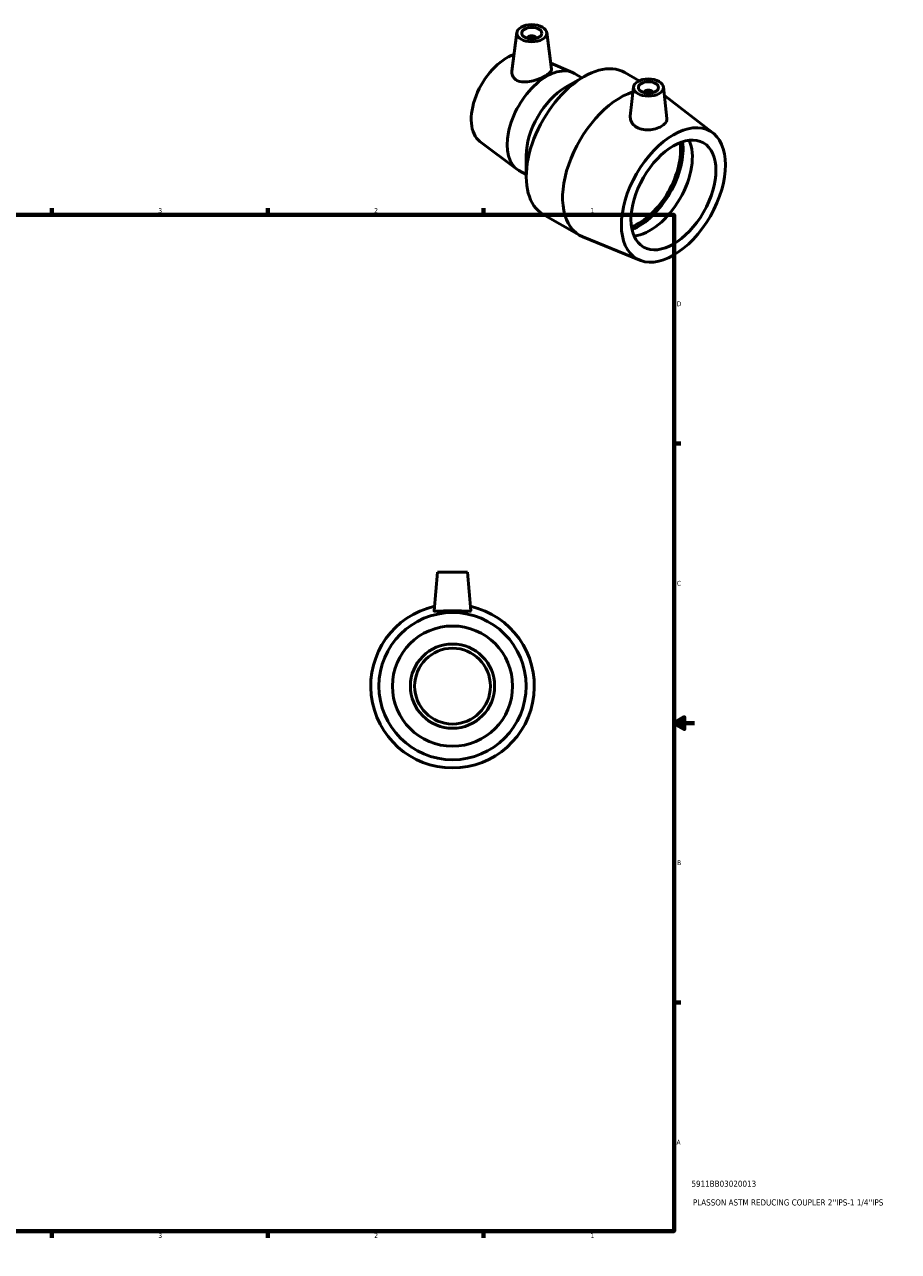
# Model space of a CAD drawing. Header units: inches. Extents: x 0.1 to 37.9, y 0.6 to 29.
# Tile 4 of 4: x 20.7 to 37.9, y 0.6 to 24.7. Entities that reach past the tile are written whole.
import ezdxf

# ---------------------------------------------------------------- set-up
doc = ezdxf.new("R2010")
doc.units = ezdxf.units.IN
doc.header["$MEASUREMENT"] = 0
for name, color, linetype, lineweight in [('Border (ANSI)', 7, 'Continuous', 70), ('Title (ANSI)', 7, 'Continuous', 50), ('Visible (ANSI)', 7, 'Continuous', 50)]:
    doc.layers.add(name, color=color, linetype=linetype, lineweight=lineweight)
doc.styles.add('Note Text (ANSI)', font='tahoma.ttf')
doc.styles.add('Text Style29', font='tahoma.ttf')

# ---------------------------------------------------------------- blocks, each defined once
blk = doc.blocks.new('Borders Default Border')
at = {"layer": 'Border (ANSI)'}
for p, q in [((4.25, 21), (4.25, 21.134)), ((8.5, 21), (8.5, 21.134)), ((12.75, 21), (12.75, 21.134)), ((21.25, 21), (21.25, 21.134)), ((25.5, 21), (25.5, 21.134)), ((29.75, 21), (29.75, 21.134)), ((0.5, 16.5), (0.366, 16.5)), ((33.5, 16.5), (33.634, 16.5)), ((0.5, 5.5), (0.366, 5.5)), ((33.5, 5.5), (33.634, 5.5)), ((4.25, 1), (4.25, 0.866)), ((8.5, 1), (8.5, 0.866)), ((12.75, 1), (12.75, 0.866)), ((21.25, 1), (21.25, 0.866)), ((25.5, 1), (25.5, 0.866)), ((29.75, 1), (29.75, 0.866))]:
    blk.add_line(p, q, dxfattribs=at)
at = {"layer": 'Border (ANSI)', "flags": 128}
for points in [[(17, 21.4), (17, 21), (16.885, 21.2), (17.115, 21.2), (17, 21)], [(0.5, 1), (0.5, 21), (33.5, 21), (33.5, 1), (0.5, 1)], [(0.1, 11), (0.5, 11), (0.3, 11.115), (0.3, 10.885), (0.5, 11)], [(33.9, 11), (33.5, 11), (33.7, 11.115), (33.7, 10.885), (33.5, 11)], [(17, 0.6), (17, 1), (16.885, 0.8), (17.115, 0.8), (17, 1)]]:
    blk.add_lwpolyline(points, dxfattribs=at)
at = {"layer": 'Border (ANSI)', "color": 5, "true_color": 0x0000ff, "char_height": 0.0945, "attachment_point": 7, "style": 'Note Text (ANSI)'}
for s, insert in [('8', (2.094, 21.038)), ('7', (6.346, 21.04)), ('6', (10.595, 21.038)), ('5', (14.847, 21.038)), ('4', (19.092, 21.04)), ('3', (23.346, 21.038)), ('2', (27.596, 21.04)), ('1', (31.854, 21.04)), ('D', (0.378, 19.203)), ('D', (33.553, 19.203)), ('C', (0.378, 13.701)), ('C', (33.552, 13.701)), ('B', (0.384, 8.203)), ('B', (33.558, 8.203)), ('A', (0.373, 2.703)), ('A', (33.547, 2.703)), ('8', (2.094, 0.863)), ('7', (6.346, 0.866)), ('6', (10.595, 0.864)), ('5', (14.847, 0.864)), ('4', (19.092, 0.866)), ('3', (23.346, 0.864)), ('2', (27.596, 0.866)), ('1', (31.854, 0.866))]:
    blk.add_mtext(s, dxfattribs=dict(at, insert=insert))
blk = doc.blocks.new('Title Blocks ANSI - Large')
at = {"layer": 'Title (ANSI)', "color": 5, "true_color": 0x0000ff, "style": 'Text Style29'}
for tag, p in [('PART_NUMBER_001', (0.341, 0.873)), ('DESCRIPTION_001', (0.369, 0.505))]:
    blk.add_attdef(tag, p, '', height=0.12, dxfattribs=at)

msp = doc.modelspace()

# ---------------------------------------------------------------- linework, layer by layer
at = {"layer": 'Visible (ANSI)'}
for p, q in [((30.404, 24.589), (30.306, 23.83)), ((30.619, 24.48), (30.619, 24.473)), ((30.777, 24.48), (30.777, 24.473)), ((30.992, 24.589), (31.085, 23.868)), ((31.07, 23.985), (31.5, 23.803)), ((31.363, 23.511), (31.723, 23.72)), ((31.54, 23.783), (31.686, 23.699)), ((32.53, 23.801), (32.81, 23.64)), ((32.7, 23.518), (32.638, 22.944)), ((33.289, 23.518), (33.356, 22.894)), ((32.916, 23.411), (32.916, 23.403)), ((33.073, 23.411), (33.073, 23.403)), ((34.264, 22.612), (33.308, 23.348)), ((29.678, 22.446), (30.404, 21.901)), ((30.589, 22.166), (30.589, 21.75)), ((30.442, 21.877), (30.589, 21.792)), ((30.924, 21.011), (31.64, 20.598)), ((32.822, 20.108), (31.704, 20.567)), ((28.843, 13.966), (28.776, 13.207)), ((28.843, 13.966), (29.433, 13.966)), ((29.433, 13.966), (29.5, 13.207))]:
    msp.add_line(p, q, dxfattribs=at)
for radius in [1.449, 1.183, 0.829, 0.746]:
    msp.add_circle((29.138, 11.726), radius, dxfattribs=at)
msp.add_arc((29.138, 11.726), 1.61, 102.6958, 77.3042, dxfattribs=at)
for centre, major_axis, ratio in [((30.698, 24.576), (-0.295, 0), 0.575862), ((30.698, 24.576), (0.197, 0), 0.575862), ((32.995, 23.507), (-0.295, 0), 0.575862), ((32.995, 23.507), (-0.197, 0), 0.575862), ((33.487, 21.393), (0.723, 1.256), 0.578093), ((33.487, 21.393), (0.59, 1.025), 0.578093)]:
    msp.add_ellipse(centre, major_axis=major_axis, ratio=ratio, dxfattribs=at)
for centre, major_axis, ratio, start_param, end_param in [((30.698, 24.48), (-0.0787, 0), 0.575862, 2.972903, 6.451874), ((30.206, 23.282), (-0.494, -0.858), 0.578093, 3.720951, 6.212918), ((30.991, 22.83), (0.549, 0.953), 0.578093, 0, 3.141593), ((31.727, 22.406), (0.803, 1.395), 0.578093, 0, 3.141593), ((31.366, 22.614), (-0.549, -0.953), 0.578093, 3.928925, 5.495853), ((32.995, 23.411), (-0.0787, 0), 0.575862, 2.972903, 6.451874), ((32.443, 21.994), (-0.803, -1.395), 0.578093, 3.70689, 6.360542), ((33.023, 21.66), (0.59, 1.025), 0.578093, 3.543666, 5.881112), ((32.791, 21.793), (0.59, 1.025), 0.578093, 3.768929, 5.655849), ((32.791, 21.793), (0.625, 1.086), 0.578093, 3.789005, 5.635773)]:
    msp.add_ellipse(centre, major_axis=major_axis, ratio=ratio, start_param=start_param, end_param=end_param, dxfattribs=at)
for points, knots in [([(30.406, 23.647), (30.373, 23.664), (30.346, 23.688), (30.311, 23.748), (30.303, 23.782), (30.305, 23.82), (30.305, 23.825), (30.306, 23.83)], [0, 0, 0, 0, 0.3651297, 0.3651297, 0.7302594, 0.7302594, 0.7877519, 0.7877519, 0.7877519, 0.7877519]), ([(31.085, 23.868), (31.086, 23.866), (31.086, 23.863), (31.086, 23.843), (31.076, 23.824), (31.035, 23.782), (31.004, 23.76), (30.933, 23.719), (30.888, 23.697), (30.79, 23.659), (30.738, 23.643), (30.639, 23.622), (30.585, 23.615), (30.486, 23.619), (30.441, 23.629), (30.406, 23.647)], [3.676715, 3.676715, 3.676715, 3.676715, 3.7281, 3.7281, 4.113501, 4.113501, 4.498903, 4.498903, 4.884304, 4.884304, 5.269706, 5.269706, 5.666581, 5.666581, 6.063456, 6.063456, 6.063456, 6.063456]), ([(33.356, 22.894), (33.357, 22.889), (33.357, 22.884), (33.356, 22.855), (33.346, 22.83), (33.309, 22.783), (33.282, 22.762), (33.219, 22.725), (33.179, 22.708), (33.092, 22.683), (33.044, 22.676), (32.955, 22.671), (32.908, 22.675), (32.82, 22.695), (32.78, 22.712), (32.714, 22.756), (32.685, 22.786), (32.647, 22.853), (32.637, 22.89), (32.637, 22.931), (32.638, 22.937), (32.639, 22.944)], [0.606854, 0.606854, 0.606854, 0.606854, 0.675686, 0.675686, 1.015497, 1.015497, 1.355308, 1.355308, 1.695119, 1.695119, 2.03493, 2.03493, 2.372773, 2.372773, 2.710616, 2.710616, 3.068589, 3.068589, 3.426562, 3.426562, 3.498838, 3.498838, 3.498838, 3.498838]), ([(29.5, 13.206), (29.498, 13.201), (29.488, 13.199), (29.45, 13.198), (29.422, 13.199), (29.358, 13.203), (29.318, 13.206), (29.23, 13.21), (29.183, 13.211), (29.093, 13.211), (29.046, 13.21), (28.958, 13.206), (28.918, 13.203), (28.854, 13.199), (28.826, 13.198), (28.788, 13.199), (28.778, 13.201), (28.776, 13.206), (28.776, 13.207), (28.776, 13.207)], [0, 0, 0, 0, 0.337843, 0.337843, 0.675686, 0.675686, 1.015497, 1.015497, 1.355308, 1.355308, 1.695119, 1.695119, 2.03493, 2.03493, 2.372773, 2.372773, 2.710616, 2.710616, 2.742931, 2.742931, 2.742931, 2.742931])]:
    msp.add_open_spline(points, degree=3, knots=knots, dxfattribs=at)
msp.add_open_spline([(29.5, 13.207), (29.5, 13.207), (29.5, 13.206), (29.5, 13.206)], degree=3, dxfattribs=at)

# ---------------------------------------------------------------- block references
msp.add_blockref('Borders Default Border', (0, 0))
msp.add_blockref('Title Blocks ANSI - Large', (33.5, 1)).add_auto_attribs({'PART_NUMBER_001': '5911BB03020013', 'DESCRIPTION_001': "PLASSON ASTM REDUCING COUPLER 2''IPS-1 1/4''IPS"})

doc.saveas('drawing.dxf')
